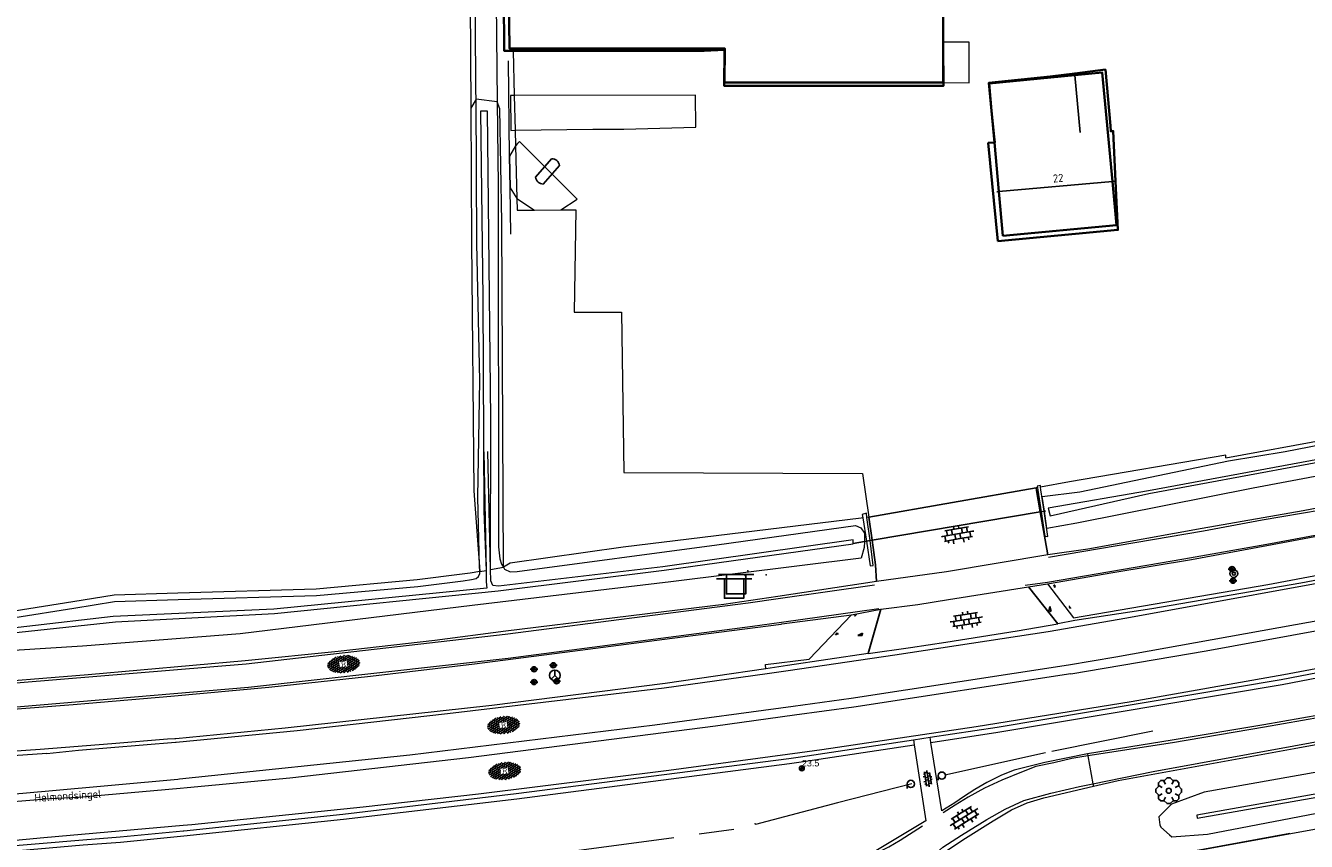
# Model space of a CAD drawing. Header units: metres. Extents: x 181682 to 183922, y 386244 to 387136.
# Tile 10 of 62: x 182096 to 182195, y 386404 to 386467. Entities that reach past the tile are written whole.
import ezdxf
from ezdxf.enums import TextEntityAlignment as Align

# ---------------------------------------------------------------- set-up
doc = ezdxf.new("R2010")
doc.units = ezdxf.units.M
doc.linetypes.add('IE-TERREINAFSCHEIDING', pattern=[10, 8, -2])
for name, color, linetype, lineweight in [('B-WE-GR-BOOM-S', 251, 'Continuous', 25), ('B-WE-GW-WATERGANG_INSTEEK-G', 251, 'Continuous', 18), ('B-WE-GW-WATERGANG_SLOOT_BODEM-G', 251, 'Continuous', 18), ('B-WE-IE-MEUBILAIR_WEGMEUBILAIR_TANK-GV', 251, 'Continuous', 18), ('B-WE-IE-MEUBILAIR_WEGMEUBILAIR_TANK-SV', 251, 'Continuous', 25), ('B-WE-IE-TERREINAFSCHEIDING-G', 251, 'IE-TERREINAFSCHEIDING', 18), ('B-WE-IE-TERREINAFSCHEIDING_KUNSTMATIG_HEKWERK-G', 251, 'IE-TERREINAFSCHEIDING-KUNSTMATIG', 18), ('B-WE-IE-TERREINAFSCHEIDING_KUNSTMATIG_MUUR-GV', 251, 'IE-TERREINAFSCHEIDING-KUNSTMATIG-DICHT', 18), ('B-WE-KG-KADASTRAAL_NOK-G', 251, 'Continuous', 25), ('B-WE-KL-GAS_PUT-S', 251, 'Continuous', 18), ('B-WE-KW-KUNSTWERK-GV', 251, 'Continuous', 25), ('B-WE-OG-TOPOGRAFIE_BEBOUWING-G', 251, 'Continuous', 35), ('B-WE-OG-TOPOGRAFIE_BEBOUWING-GV', 251, 'Continuous', 35), ('B-WE-OG-TOPOGRAFIE_BEBOUWING_LUIFEL-GV', 251, 'Continuous', 18), ('B-WE-OG-TOPOGRAFIE_BEBOUWING_OVERIG-GV', 251, 'Continuous', 18), ('B-WE-OG-TOPOGRAFIE_TERREIN_AGRARISCH-GV', 251, 'Continuous', 18), ('B-WE-OG-TOPOGRAFIE_WATER-GV', 251, 'Continuous', 18), ('B-WE-OG-TOPOGRAFIE_WEG_BERM-GV', 251, 'Continuous', 18), ('B-WE-OG-TOPOGRAFIE_WEG_BERM-SV', 251, 'Continuous', 25), ('B-WE-OG-TOPOGRAFIE_WEG_INRIT-GV', 251, 'Continuous', 25), ('B-WE-OG-TOPOGRAFIE_WEG_INRIT-SV', 251, 'Continuous', 25), ('B-WE-OG-TOPOGRAFIE_WEG_RIJWEG-GV', 251, 'Continuous', 18), ('B-WE-OG-TOPOGRAFIE_WEG_RIJWEG-SV', 251, 'Continuous', 25), ('B-WE-OG-TOPOGRAFIE_WEG_RIJWIELPAD-GV', 251, 'Continuous', 18), ('B-WE-OG-TOPOGRAFIE_WEG_RIJWIELPAD-SV', 251, 'Continuous', 25), ('B-WE-OG-TOPOGRAFIE_WEG_VERHARD-G', 251, 'Continuous', 18), ('B-WE-VW-BEWEGWIJZERING_DRAAGCONSTRUCTIE-S', 251, 'Continuous', 25), ('B-WE-VW-MARKERING-G', 251, 'Continuous', 18), ('B-WE-VW-VERKEERSTEKEN_BORD-S', 251, 'Continuous', 25), ('B-WE-VW-VERKEERSTEKEN_DRAAGCONSTRUCTIE-S', 251, 'Continuous', 25), ('Label_Nummeraanduidingreeks', 7, 'Continuous', 25), ('Label_puntobject', 7, 'Continuous', 25), ('Straatnaam', 7, 'Continuous', 25)]:
    doc.layers.add(name, color=color, linetype=linetype, lineweight=lineweight)
doc.layers.add('B-WE-IE-MEUBILAIR_WEGMEUBILAIR-S', color=251, linetype='Continuous')
doc.styles.add('NLCS-ISO', font='NLCS-ISO.ttf')
doc.styles.add('NLCS-ISO-M250-T18', font='NLCS-ISO.ttf', dxfattribs={"height": 0.45})
doc.styles.get("Standard").update_dxf_attribs({"font": 'arial.ttf'})
doc.linetypes.add('IE-TERREINAFSCHEIDING-KUNSTMATIG', pattern='A,4,[82,NLCS.SHX,S=0.75,R=90,X=0,Y=0],4,-2', length=10)
doc.linetypes.add('IE-TERREINAFSCHEIDING-KUNSTMATIG-DICHT', pattern='A,8,-1,[82,NLCS.SHX,S=0.75,R=90,X=0,Y=0],-1', length=10)

# ---------------------------------------------------------------- blocks, each defined once
blk = doc.blocks.new('SVW-VERKEERSTEKEN_BORD_ANWB-SO')
blk.add_line((-1.375, 0), (1.375, 0))
at = {"flags": 128}
blk.add_lwpolyline([(-0.75, 0), (-0.75, -1.5), (0.75, -1.5), (0.75, 0)], close=True, dxfattribs=at)
blk = doc.blocks.new('SIE-WEG_VERKEERSBORD_ROND-SO')
for radius in [0.3, 0.3, 0.12]:
    blk.add_circle((0, 0), radius)
blk = doc.blocks.new('SIE-WEG_WEGWIJZER-SO')
for q in [(-0.292, -0.292), (0, 0.412), (0.292, -0.292)]:
    blk.add_line((0, 0), q)
blk.add_circle((0, 0), 0.413)
blk = doc.blocks.new('SIE-WEG_PAAL_ALGEMEEN_TYPE_02-SO')
at = {"ltscale": 0.5}
h = blk.add_hatch(color=256, dxfattribs=at)
h.paths.add_polyline_path([(0, 0), (0.1875, 0, 0.4142136), (0, 0.1875)])
h.paths.add_polyline_path([(0, -0.1875), (0, 0), (-0.1875, 0, 0.4142136)])
for p, q in [((-0.1875, 0), (0.1875, 0)), ((0, -0.1875), (0, 0.1875))]:
    blk.add_line(p, q, dxfattribs=at)
blk.add_circle((0, 0), 0.1875, dxfattribs=at)
blk = doc.blocks.new('SVW-AFSLUITPAAL-SO')
at = {"linetype": 'Continuous'}
blk.add_lwpolyline([(-0.278, -0.018), (-0.278, -0.368)], dxfattribs=at)
blk.add_circle((0.002, -0.018), 0.28, dxfattribs=at)
blk = doc.blocks.new('SIE-WEG_VERKEERSBORD_PAAL-SO')
blk.add_line((-0.3, 0), (0.3, 0))
for radius in [0.2, 0.0745]:
    blk.add_circle((0, 0), radius)
blk = doc.blocks.new('SGR-BOOM_01')
at = {"layer": 'B-WE-GR-BOOM-S'}
for points in [[(0.25, 0.5, 0), (0.375, 0.75, 0), (0.125, 1, 0), (-0.125, 1, 0), (-0.375, 0.75, 0), (-0.25, 0.5, 0)], [(-0.5, 0.25, 0), (-0.75, 0.375, 0), (-1, 0.125, 0), (-1, -0.125, 0), (-0.75, -0.375, 0), (-0.5, -0.25, 0)], [(-0.33, 0.795, 0), (-0.619, 0.795, 0), (-0.795, 0.619, 0), (-0.795, 0.33, 0)], [(0.795, 0.33, 0), (0.795, 0.619, 0), (0.619, 0.795, 0), (0.33, 0.795, 0)], [(0.5, -0.25, 0), (0.75, -0.375, 0), (1, -0.125, 0), (1, 0.125, 0), (0.75, 0.375, 0), (0.5, 0.25, 0)], [(-0.795, -0.33, 0), (-0.795, -0.619, 0), (-0.619, -0.795, 0), (-0.33, -0.795, 0)], [(-0.25, -0.5, 0), (-0.375, -0.75, 0), (-0.125, -1, 0), (0.125, -1, 0), (0.375, -0.75, 0), (0.25, -0.5, 0)], [(0.33, -0.795, 0), (0.619, -0.795, 0), (0.795, -0.619, 0), (0.795, -0.33, 0)]]:
    blk.add_polyline3d(points, dxfattribs=at)
blk.add_circle((0, 0), 0.2, dxfattribs=at)
blk.add_circle((0, 0), 0.2, dxfattribs=at)
blk = doc.blocks.new('SVH-BSS_OPENGESTRAAT_KL-SO')
for p, q in [((-1.69, 0.09), (-1.59, 0.09)), ((-1.59, 0.09), (-0.02, 0.09)), ((-1.33, -0.44), (-1.33, 0.09)), ((-1.24, 0.61), (-0.02, 0.61)), ((-1.07, 0.09), (-1.07, 0.61)), ((-0.54, 0.09), (-0.54, 0.61)), ((-0.28, 0.61), (-0.28, 0.89)), ((-0.28, -0.44), (-0.28, 0.09)), ((-0.02, 0.61), (1.24, 0.61)), ((-0.02, 0.09), (1.56, 0.09)), ((0.24, 0.61), (0.24, 0.89)), ((0.24, -0.44), (0.24, 0.09)), ((0.51, 0.09), (0.51, 0.61)), ((1.03, 0.09), (1.03, 0.61)), ((1.29, -0.44), (1.29, 0.09)), ((1.56, 0.09), (1.69, 0.09)), ((-1.48, -0.44), (-0.02, -0.44)), ((-1.07, -0.7), (-1.07, -0.44)), ((-0.54, -0.85), (-0.54, -0.44)), ((-0.02, -0.44), (1.48, -0.44)), ((0.51, -0.86), (0.51, -0.44)), ((1.03, -0.71), (1.03, -0.44))]:
    blk.add_line(p, q)
blk = doc.blocks.new('SVH-GESLOTEN-SO')
at = {"linetype": 'Continuous', "lineweight": 0}
for p, q in [((-1.68, -0.04), (-0.19, 0.87)), ((-1.66, 0.12), (0.02, -0.91)), ((-1.63, -0.24), (0.18, 0.87)), ((-1.62, 0.22), (-0.67, 0.81)), ((-1.58, 0.3), (0.36, -0.89)), ((-1.52, -0.4), (-0.45, 0.26)), ((-1.45, 0.44), (-0.45, -0.17)), ((-1.37, -0.53), (-0.45, 0.03)), ((-1.28, 0.57), (-0.45, 0.06)), ((-1.08, 0.67), (-0.45, 0.29)), ((-0.84, 0.76), (-0.1, 0.3)), ((-0.58, 0.82), (0.27, 0.3)), ((-0.44, -0.88), (1.54, 0.34)), ((-0.37, 0.3), (0.5, 0.84)), ((-0.28, 0.87), (1.6, -0.28)), ((-0.12, -0.9), (1.64, 0.17)), ((0, 0.3), (0.77, 0.78)), ((0.08, 0.88), (1.67, -0.1)), ((0.37, 0.3), (1.01, 0.69)), ((0.37, 0.08), (1.22, 0.6)), ((0.37, -0.15), (1.4, 0.48)), ((0.37, 0.24), (1.48, -0.43)), ((0.37, 0.02), (1.32, -0.57)), ((0.52, 0.83), (1.65, 0.14)), ((-1.67, -0.1), (-0.39, -0.88)), ((-1.45, -0.46), (-1.04, -0.72)), ((-1.18, -0.65), (-0.45, -0.2)), ((-0.97, -0.74), (-0.24, -0.3)), ((-0.72, -0.82), (0.13, -0.3)), ((-0.23, -0.3), (0.65, -0.84)), ((0.14, -0.3), (0.91, -0.77)), ((0.27, -0.9), (1.68, -0.04)), ((0.37, -0.21), (1.13, -0.68)), ((0.8, -0.8), (1.57, -0.33))]:
    blk.add_line(p, q, dxfattribs=at)
at = {"linetype": 'Continuous', "lineweight": 0, "style": 'NLCS-ISO'}
blk.add_text('R', height=0.54, dxfattribs=at).set_placement((0, 0), align=Align.MIDDLE_CENTER)
blk = doc.blocks.new('SVH-HALFVERHARDING_01-SO')
at = {"ltscale": 0.1}
for p, q in [((-2.49, 2.67), (-2.65, 2.56)), ((-2.05, 2.36), (-2.31, 2.71)), ((-2.64, 2.56), (-2.04, 2.36)), ((2.92, 2.55), (2.85, 2.36)), ((2.85, 2.36), (3.35, 2.36)), ((3.35, 2.36), (3.27, 2.43)), ((0.45, -0.84), (1.45, -1.24)), ((1.05, -1.54), (0.45, -0.84)), ((1.45, -1.24), (1.05, -1.54))]:
    blk.add_line(p, q, dxfattribs=at)
at = {"style": 'NLCS-ISO', "flags": 1}
blk.add_attdef('FUNCTIE', text='', height=1.8, dxfattribs=at).set_placement((0.12, -3.58), align=Align.MIDDLE_CENTER)
blk = doc.blocks.new('SIE-WEG_TANK-SO')
at = {"flags": 128}
blk.add_lwpolyline([(-0.95, -0.4), (0.95, -0.4, 0.4), (0.95, 0.4), (-0.95, 0.4, 0.4)], format="xyb", close=True, dxfattribs=at)
at = {"style": 'NLCS-ISO'}
blk.add_attdef('INHOUD', text='', height=0.18, dxfattribs=at).set_placement((0, 0), align=Align.MIDDLE)

msp = doc.modelspace()

# ---------------------------------------------------------------- linework, layer by layer
at = {"layer": 'B-WE-GW-WATERGANG_INSTEEK-G'}
for points in [[(182131.038, 386425.163, 24.095), (182131.028, 386425.587, 24.094), (182130.902, 386430.915, 24.081), (182131.043, 386439.978, 24.048), (182130.808, 386450.611, 24.09), (182130.753, 386461.8, 24.214), (182130.75, 386462.478, 24.222), (182130.693, 386473.146, 24.273), (182130.624, 386480.64, 24.279)], [(182132.208, 386479.558, 24.372), (182132.395, 386461.59, 24.337), (182132.463, 386455.085, 24.324), (182132.503, 386427.079, 24.243), (182132.597, 386426.142, 24.279), (182132.723, 386425.728, 24.297), (182132.88, 386425.493, 24.303)]]:
    msp.add_polyline3d(points, dxfattribs=at)
at = {"layer": 'B-WE-GW-WATERGANG_SLOOT_BODEM-G'}
for p, q in [((182131.372, 386434.457, 23.439), (182131.534, 386425.252, 23.487)), ((182131.888, 386425.315, 23.451), (182131.674, 386434.474, 23.446))]:
    msp.add_line(p, q, dxfattribs=at)
at = {"layer": 'B-WE-IE-MEUBILAIR_WEGMEUBILAIR_TANK-GV'}
msp.add_polyline3d([(182133.361, 386457.383, 0), (182133.395, 386454.918, 0), (182133.925, 386454.09, 0), (182135.296, 386453.185, 0), (182137.342, 386453.202, 0), (182138.607, 386454.028, 0), (182134.122, 386458.495, 0), (182133.982, 386458.354, 0), (182133.851, 386458.204, 0), (182133.817, 386458.163, 0), (182133.361, 386457.383, 0)], dxfattribs=at)
at = {"layer": 'B-WE-IE-TERREINAFSCHEIDING-G'}
for points in [[(182188.892, 386433.976, 24.546), (182205.532, 386437.068, 24.495), (182226.225, 386441.215, 24.492), (182233.228, 386443.125, 24.534), (182233.227, 386443.398, 24.535)], [(182167.095, 386409.402, 25.184), (182175.387, 386411.23, 25.171), (182184.279, 386413.034, 25.124)], [(182164.541, 386408.698, 25.123), (182158.773, 386407.244, 25.122), (182152.42, 386405.543, 25.017), (182152.397, 386405.655, 25.103)], [(182203.683, 386406.627, 24.612), (182177.524, 386401.889, 24.829), (182177.129, 386401.817, 24.832)], [(182045.014, 386396.022, 24.838), (182053.816, 386396.603, 24.951), (182064.163, 386396.857, 24.9), (182075.232, 386397.549, 24.969), (182087.736, 386398.34, 24.942), (182100.484, 386399.411, 24.912), (182112.45, 386400.353, 24.856), (182125.437, 386401.83, 24.913), (182138.155, 386403.477, 24.817), (182150.736, 386405.184, 24.871)]]:
    msp.add_polyline3d(points, dxfattribs=at)
at = {"layer": 'B-WE-IE-TERREINAFSCHEIDING_KUNSTMATIG_HEKWERK-G'}
msp.add_line((182177.524, 386401.889, 24.828), (182203.683, 386406.627, 24.612), dxfattribs=at)
msp.add_polyline3d([(182133.443, 386451.319, 24.6), (182133.395, 386454.918, 24.639), (182133.361, 386457.383, 24.665), (182133.262, 386464.77, 24.745)], dxfattribs=at)
at = {"layer": 'B-WE-IE-TERREINAFSCHEIDING_KUNSTMATIG_MUUR-GV'}
for p, q in [((182174.28, 386431.674, 24.59), (182174.311, 386431.47, 24.594)), ((182174.556, 386431.514, 24.544), (182174.526, 386431.719, 24.538))]:
    msp.add_line(p, q, dxfattribs=at)
for points in [[(182174.526, 386431.719, 24.538), (182174.51, 386431.83, 24.535), (182174.262, 386431.793, 24.588), (182174.28, 386431.674, 24.59)], [(182174.311, 386431.47, 24.594), (182174.566, 386429.801, 24.625), (182174.855, 386427.91, 24.661), (182175.091, 386427.882, 24.64), (182174.802, 386429.841, 24.588), (182174.556, 386431.514, 24.544)], [(182161.066, 386429.363, 24.749), (182161.022, 386429.699, 24.745), (182160.697, 386429.582, 24.756), (182160.738, 386429.321, 24.758)], [(182160.738, 386429.321, 24.758), (182161.016, 386427.524, 24.772), (182161.31, 386425.62, 24.787), (182161.553, 386425.642, 24.787), (182161.3, 386427.572, 24.767), (182161.066, 386429.363, 24.749)]]:
    msp.add_polyline3d(points, dxfattribs=at)
at = {"layer": 'B-WE-KG-KADASTRAAL_NOK-G'}
for points in [[(182177.594, 386459.196, 29.659), (182177.19, 386463.644, 29.688), (182177.177, 386463.786, 29.689), (182177.174, 386463.819, 29.689)], [(182180.389, 386455.445, 33.27), (182180.341, 386455.441, 33.27), (182180.103, 386455.419, 33.269), (182171.293, 386454.62, 33.246), (182171.12, 386454.604, 33.246)]]:
    msp.add_polyline3d(points, dxfattribs=at)
at = {"layer": 'B-WE-KL-GAS_PUT-S'}
for p in [(182151.623, 386424.856, 24.706), (182151.832, 386425.218, 24.708), (182153.258, 386424.914, 24.7)]:
    msp.add_point(p, dxfattribs=at)
at = {"layer": 'B-WE-KW-KUNSTWERK-GV'}
msp.add_polyline3d([(182159.931, 386427.342, 23.716), (182159.985, 386427.351, 23.717), (182160.86, 386427.498, 23.726), (182161.016, 386427.524, 23.728), (182161.3, 386427.572, 23.731), (182161.455, 386427.598, 23.733), (182174.488, 386429.788, 23.88), (182174.498, 386429.79, 23.88), (182174.566, 386429.801, 23.881), (182174.802, 386429.841, 23.883), (182174.821, 386429.844, 23.883), (182174.9, 386429.857, 23.884)], dxfattribs=at)
at = {"layer": 'B-WE-OG-TOPOGRAFIE_BEBOUWING-G'}
for points in [[(182166.932, 386476.858, 27.965), (182166.981, 386465.718, 28.763), (182166.993, 386463.069, 28.953), (182166.994, 386462.822, 28.971), (182150.002, 386462.821, 29.335), (182150.007, 386465.626, 30.218), (182148.435, 386465.533, 27.691), (182133.623, 386465.535, 27.7), (182132.942, 386465.535, 27.7), (182132.89, 386473.837, 27.691)], [(182171.212, 386450.784, 29.86), (182170.47, 386458.394, 29.731), (182170.949, 386458.431, 29.737), (182170.974, 386458.433, 29.737), (182170.923, 386458.878, 28.268), (182170.727, 386460.885, 28.274), (182170.514, 386463.065, 28.28), (182175.255, 386463.548, 28.262), (182177.177, 386463.786, 28.081), (182179.546, 386464.079, 27.857), (182179.939, 386459.717, 27.851), (182179.964, 386459.299, 29.776), (182180.153, 386459.316, 29.776), (182180.341, 386455.441, 29.788), (182180.524, 386451.652, 29.8), (182171.212, 386450.784, 29.86)]]:
    msp.add_polyline3d(points, dxfattribs=at)
at = {"layer": 'B-WE-OG-TOPOGRAFIE_BEBOUWING-GV'}
for points in [[(182166.982, 386466.215, 0), (182166.998, 386476.865, 0)], [(182133.309, 386469.709, 0), (182133.352, 386465.717, 0), (182150.036, 386465.722, 0), (182150.017, 386463.071, 0), (182150.731, 386463.071, 0), (182158.07, 386463.07, 0), (182166.977, 386463.069, 0)], [(182166.977, 386463.069, 0), (182166.981, 386465.718, 0), (182166.982, 386466.215, 0)], [(182171.602, 386451.193, 0), (182180.422, 386452.027, 0), (182180.103, 386455.419, 0), (182179.309, 386463.845, 0), (182177.19, 386463.644, 0), (182170.535, 386463.011, 0), (182170.727, 386460.885, 0), (182170.949, 386458.431, 0), (182171.293, 386454.62, 0), (182171.602, 386451.193, 0)]]:
    msp.add_polyline3d(points, dxfattribs=at)
at = {"layer": 'B-WE-OG-TOPOGRAFIE_BEBOUWING_LUIFEL-GV'}
msp.add_polyline3d([(182133.786, 386459.375, 0), (182139.802, 386459.469, 0), (182142.222, 386459.467, 0), (182147.798, 386459.626, 0), (182147.766, 386462.088, 0), (182133.714, 386462.079, 0), (182133.426, 386462.079, 0), (182133.461, 386459.37, 0), (182133.786, 386459.375, 0)], dxfattribs=at)
at = {"layer": 'B-WE-OG-TOPOGRAFIE_BEBOUWING_OVERIG-GV'}
msp.add_polyline3d([(182166.977, 386463.069, 0), (182166.993, 386463.069, 0), (182168.986, 386463.066, 0), (182168.991, 386466.212, 0), (182166.982, 386466.215, 0)], dxfattribs=at)
at = {"layer": 'B-WE-OG-TOPOGRAFIE_TERREIN_AGRARISCH-GV'}
for points in [[(182129.602, 386536.229, 0), (182130.189, 386489.542, 0), (182130.278, 386473.445, 0), (182130.346, 386461.089, 0)], [(182131.038, 386425.163, 24.095), (182130.309, 386425.033, 24.054), (182129.683, 386424.951, 24.003), (182126.182, 386424.516, 23.957), (182118.363, 386423.809, 24.009), (182107.646, 386423.497, 23.951), (182102.691, 386423.346, 23.921), (182099.499, 386422.827, 23.927), (182094.948, 386422.098, 23.918), (182087.607, 386421.464, 23.93), (182081.017, 386420.694, 23.891), (182075.853, 386420.296, 23.834), (182068.302, 386419.981, 23.696), (182056.343, 386420.031, 23.612), (182039.101, 386420.079, 23.66), (182028.544, 386420.243, 23.541), (182016.87, 386420.588, 23.511), (182016.004, 386420.575, 23.526), (182015.403, 386420.626, 23.538), (182014.95, 386420.738, 23.55), (182014.849, 386420.736, 23.56)]]:
    msp.add_polyline3d(points, dxfattribs=at)
at = {"layer": 'B-WE-OG-TOPOGRAFIE_WATER-GV'}
for p, q in [((182131.038, 386425.163, 24.095), (182131.534, 386425.252, 23.487)), ((182131.888, 386425.315, 23.451), (182132.88, 386425.493, 24.303))]:
    msp.add_line(p, q, dxfattribs=at)
for points in [[(182132.88, 386425.493, 24.303), (182132.753, 386452.258, 0), (182132.61, 386461.036, 0), (182132.395, 386461.59, 0), (182130.753, 386461.8, 0), (182130.346, 386461.089, 0)], [(182130.346, 386461.089, 0), (182130.403, 386450.746, 0), (182130.578, 386431.428, 0), (182131.038, 386425.163, 24.095)], [(182131.888, 386425.315, 23.451), (182131.897, 386437.01, 0), (182131.651, 386460.863, 0), (182131.104, 386460.847, 0), (182131.284, 386446.352, 0), (182131.37, 386429.844, 0), (182131.534, 386425.252, 23.487)], [(182238.317, 386441.654, 24.64), (182231.406, 386439.964, 24.6), (182219.343, 386437.322, 24.603), (182204.886, 386434.234, 24.621), (182191.003, 386431.638, 24.63), (182177.341, 386428.921, 24.651), (182175.016, 386428.513, 24.598), (182174.821, 386429.844, 24.558), (182174.656, 386430.972, 24.525), (182177.573, 386431.353, 24.343), (182189.092, 386433.74, 24.507), (182193.477, 386434.479, 24.498), (182202.673, 386436.263, 24.498), (182213.175, 386438.26, 24.519), (182223.469, 386440.363, 24.528), (182232.975, 386442.842, 24.528), (182233.222, 386442.981, 24.528), (182233.436, 386443.274, 24.513), (182233.436, 386443.44, 24.514)], [(182233.991, 386443.552, 23.883), (182234, 386442.559, 23.878), (182233.96, 386442.01, 23.79), (182216.565, 386437.847, 23.729), (182202.439, 386435.046, 23.692), (182182.882, 386431.429, 23.566), (182175.104, 386430.087, 23.895), (182175.266, 386429.492, 23.905), (182182.929, 386431.205, 23.589), (182202.421, 386434.844, 23.694), (182216.685, 386437.62, 23.736), (182234.777, 386441.872, 23.829), (182238.104, 386442.65, 23.798)], [(182132.88, 386425.493, 24.303), (182132.967, 386425.362, 24.306), (182133.398, 386425.139, 24.312), (182133.937, 386425.175, 24.3), (182149.421, 386427.229, 24.441), (182160.185, 386428.733, 24.636), (182160.576, 386428.561, 24.669), (182160.873, 386428.134, 24.699), (182160.86, 386427.498, 24.722), (182160.85, 386427.033, 24.738), (182160.602, 386426.209, 24.809), (182145.857, 386424.358, 24.687), (182130.46, 386422.53, 24.654), (182112.469, 386420.338, 24.711), (182100.257, 386419.373, 24.735), (182089.561, 386418.719, 24.729), (182079.775, 386417.876, 24.621), (182069.655, 386417.341, 24.603), (182059.194, 386416.789, 24.6), (182048.885, 386416.516, 24.591), (182039.289, 386416.415, 24.561)], [(182039.456, 386417.635, 22.888), (182059.369, 386417.837, 23.052), (182074.254, 386418.357, 23.264), (182089.283, 386419.831, 23.282), (182102.808, 386421.276, 23.194), (182115.124, 386421.919, 23.338), (182132.463, 386423.676, 23.465), (182145.351, 386425.285, 23.686), (182159.982, 386427.307, 23.761), (182159.985, 386427.351, 23.757), (182160.005, 386427.626, 23.732), (182145.237, 386425.535, 23.696), (182132.49, 386424.026, 23.498), (182132.068, 386424.075, 23.419), (182131.908, 386424.454, 23.452), (182131.888, 386425.315, 23.451)], [(182131.534, 386425.252, 23.487), (182131.55, 386424.361, 23.492), (182131.592, 386423.886, 23.409), (182115.083, 386422.254, 23.337), (182102.632, 386421.692, 23.178), (182089.214, 386420.143, 23.275), (182074.215, 386418.824, 23.244), (182059.307, 386418.222, 23.034), (182039.447, 386418.014, 22.894), (182016.272, 386419.081, 22.841), (182013.92, 386419.308, 22.796), (182013.905, 386419.839, 22.865), (182014.073, 386420.715, 22.864)], [(182039.1, 386419.579, 23.66), (182056.341, 386419.531, 23.612), (182068.311, 386419.481, 23.696), (182075.883, 386419.797, 23.834), (182081.066, 386420.197, 23.891), (182087.658, 386420.966, 23.93), (182095.009, 386421.601, 23.918), (182099.579, 386422.333, 23.927), (182102.739, 386422.848, 23.921), (182107.661, 386422.997, 23.951), (182118.393, 386423.31, 24.009), (182126.235, 386424.019, 23.957), (182129.746, 386424.455, 24.003), (182130.401, 386424.54, 24.054), (182130.768, 386424.63, 24.075), (182130.955, 386424.785, 24.099), (182131.041, 386425.017, 24.096), (182131.038, 386425.163, 24.095)], [(182184.71, 386404.603, 24.848), (182187.461, 386404.797, 24.738), (182208.183, 386408.788, 24.76), (182223.163, 386411.687, 24.496), (182234.886, 386414.316, 24.606), (182247.674, 386417.293, 24.617), (182254.468, 386418.583, 24.65), (182264.557, 386421.562, 24.848), (182265.847, 386422.743, 24.779), (182265.947, 386423.81, 24.875), (182265.049, 386424.477, 24.958), (182263.349, 386423.936, 25.054), (182258.343, 386422.594, 24.985), (182253.502, 386421.244, 24.793), (182250.892, 386420.581, 24.727), (182233.475, 386416.845, 24.738), (182211.833, 386412.441, 24.837), (182187.218, 386408.063, 25.002), (182184.676, 386407.138, 24.925), (182183.688, 386406.153, 24.826), (182183.776, 386405.527, 24.826), (182183.837, 386405.358, 24.837), (182184.519, 386404.754, 24.87), (182184.71, 386404.603, 24.848)], [(182228.89, 386414.09, 24.072), (182248.904, 386418.339, 24.1), (182251.145, 386418.791, 24.1), (182253.391, 386419.532, 24.1), (182257.266, 386420.48, 23.967), (182262.924, 386422.329, 24.242), (182262.714, 386422.748, 24.27), (182251.737, 386419.741, 24.19), (182249.129, 386418.994, 24.102), (182228.78, 386414.319, 24.127), (182214.64, 386411.516, 23.981), (182201.64, 386408.948, 24.115), (182186.638, 386406.27, 24.144), (182186.653, 386406.039, 24.148), (182201.821, 386408.707, 24.151), (182214.646, 386411.145, 23.975), (182228.89, 386414.09, 24.072)]]:
    msp.add_polyline3d(points, dxfattribs=at)
at = {"layer": 'B-WE-OG-TOPOGRAFIE_WEG_BERM-GV'}
for p, q in [((182174.28, 386431.674, 24.59), (182174.176, 386431.655, 24.495)), ((182161.209, 386429.381, 24.613), (182161.066, 386429.363, 24.749)), ((182175.071, 386424.219, 24.809), (182177.089, 386421.566, 25.043)), ((182156.578, 386418.367, 25.018), (182159.853, 386421.803, 24.839))]:
    msp.add_line(p, q, dxfattribs=at)
for points in [[(182166.015, 386411.924, 25.367), (182171.211, 386412.706, 25.371), (182193.25, 386416.407, 25.395), (182211.206, 386419.867, 25.398), (182235.602, 386425.037, 25.428), (182254.485, 386429.568, 25.459), (182257.076, 386430.19, 25.463), (182274.305, 386434.599, 25.443), (182289.696, 386438.843, 25.454), (182303.493, 386442.992, 25.492), (182303.391, 386443.379, 25.492)], [(182177.089, 386421.566, 25.043), (182192.153, 386424.172, 25.064), (182205.701, 386426.716, 25.092), (182218.566, 386429.325, 25.076), (182228.344, 386431.484, 25.084), (182245.74, 386435.493, 25.112), (182258.515, 386438.732, 25.116), (182267.068, 386442.044, 25.092)], [(182188.892, 386433.976, 24.546), (182188.881, 386434.199, 24.507), (182176.771, 386432.127, 24.45), (182174.526, 386431.719, 24.538)], [(182160.738, 386429.321, 24.758), (182160.619, 386429.306, 24.618), (182142.172, 386427.049, 24.558), (182133.411, 386425.822, 24.471), (182132.88, 386425.493, 24.303)], [(182153.216, 386417.627, 25.074), (182153.201, 386417.958, 25.048), (182156.578, 386418.367, 25.018)], [(182020.929, 386400.244, 24.977), (182025.357, 386400.246, 24.986), (182032.385, 386400.369, 25.087), (182041.476, 386400.571, 25.105), (182055.008, 386401.013, 25.126), (182056.04, 386401.062, 25.125), (182069.659, 386401.707, 25.108), (182071.761, 386401.841, 25.107), (182082.467, 386402.523, 25.105), (182093.515, 386403.394, 25.144), (182100.296, 386403.977, 25.141), (182103.19, 386404.192, 25.179), (182108.097, 386404.669, 25.177), (182120.469, 386405.963, 25.238), (182133.915, 386407.554, 25.319), (182155.068, 386410.277, 25.36), (182155.96, 386410.411, 25.361), (182164.727, 386411.73, 25.367), (182164.728, 386411.73, 25.367)]]:
    msp.add_polyline3d(points, dxfattribs=at)
at = {"layer": 'B-WE-OG-TOPOGRAFIE_WEG_INRIT-GV'}
for p, q in [((182174.176, 386431.655, 24.495), (182161.209, 386429.381, 24.613)), ((182174.21, 386431.452, 24.601), (182174.176, 386431.655, 24.495)), ((182175.867, 386421.115, 25.05), (182173.584, 386423.985, 24.827)), ((182162.149, 386422.259, 24.84), (182161.27, 386419.17, 25.039)), ((182161.27, 386419.17, 25.039), (182161.167, 386418.805, 25.062))]:
    msp.add_line(p, q, dxfattribs=at)
for points in [[(182175.075, 386426.452, 24.754), (182174.498, 386429.79, 24.652), (182174.21, 386431.452, 24.601)], [(182161.209, 386429.381, 24.613), (182161.455, 386427.598, 24.701), (182161.72, 386425.679, 24.796), (182161.816, 386424.386, 24.801)]]:
    msp.add_polyline3d(points, dxfattribs=at)
at = {"layer": 'B-WE-OG-TOPOGRAFIE_WEG_RIJWEG-GV'}
for p, q in [((182177.171, 386421.363, 25.076), (182175.867, 386421.115, 25.05)), ((182161.167, 386418.805, 25.062), (182154.905, 386417.878, 25.072)), ((182154.905, 386417.878, 25.072), (182153.216, 386417.627, 25.074)), ((182155.901, 386410.807, 25.361), (182164.667, 386412.126, 25.367)), ((182164.667, 386412.126, 25.367), (182165.952, 386412.319, 25.367))]:
    msp.add_line(p, q, dxfattribs=at)
for points in [[(182252.675, 386436.903, 25.119), (182243.264, 386434.534, 25.111), (182227.085, 386430.818, 25.071), (182211.124, 386427.372, 25.083), (182194.702, 386424.259, 25.077), (182183.146, 386422.269, 25.073), (182177.171, 386421.363, 25.076)], [(182165.952, 386412.319, 25.367), (182171.148, 386413.101, 25.371), (182193.179, 386416.801, 25.395), (182211.127, 386420.259, 25.398), (182235.514, 386425.427, 25.428), (182254.391, 386429.957, 25.459)], [(182161.167, 386418.805, 25.062), (182164.442, 386419.284, 25.066), (182167.179, 386419.702, 25.066), (182172.718, 386420.566, 25.068), (182175.867, 386421.115, 25.05)], [(182153.216, 386417.627, 25.074), (182145.409, 386416.481, 25.076), (182131.975, 386414.78, 25.045), (182115.959, 386413.024, 24.943), (182107.492, 386412.196, 24.909)], [(182107.492, 386412.196, 24.909), (182107.391, 386412.186, 24.909), (182106.834, 386412.16, 24.897), (182102.526, 386411.799, 24.898), (182096.954, 386411.36, 24.889), (182089.172, 386410.829, 24.895), (182081.83, 386410.422, 24.88), (182074.439, 386410.056, 24.838), (182065.194, 386409.742, 24.823), (182056.761, 386409.534, 24.832), (182055.683, 386409.525, 24.829)], [(182108.089, 386405.07, 25.177), (182120.425, 386406.361, 25.238), (182133.866, 386407.951, 25.319), (182155.013, 386410.673, 25.36), (182155.901, 386410.807, 25.361)], [(182056.021, 386401.462, 25.125), (182069.637, 386402.106, 25.108), (182071.735, 386402.24, 25.107), (182082.439, 386402.922, 25.105), (182093.482, 386403.793, 25.144), (182100.264, 386404.375, 25.141), (182103.156, 386404.591, 25.179), (182108.057, 386405.067, 25.177), (182108.089, 386405.07, 25.177)]]:
    msp.add_polyline3d(points, dxfattribs=at)
at = {"layer": 'B-WE-OG-TOPOGRAFIE_WEG_RIJWIELPAD-GV'}
for p, q in [((182161.816, 386424.386, 24.801), (182154.159, 386423.232, 24.767)), ((182173.584, 386423.985, 24.827), (182175.071, 386424.219, 24.809)), ((182154.458, 386421.1, 24.826), (182159.853, 386421.803, 24.839)), ((182159.853, 386421.803, 24.839), (182162.149, 386422.259, 24.84)), ((182164.667, 386412.126, 25.367), (182164.728, 386411.73, 25.367)), ((182166.015, 386411.924, 25.367), (182165.952, 386412.319, 25.367)), ((182166.867, 386406.606, 24.991), (182166.015, 386411.924, 25.367)), ((182164.728, 386411.73, 25.367), (182165.632, 386405.831, 24.979))]:
    msp.add_line(p, q, dxfattribs=at)
for points in [[(182175.071, 386424.219, 24.809), (182180.122, 386425.08, 24.754), (182186.235, 386426.111, 24.772), (182192.076, 386427.177, 24.767), (182201.288, 386428.913, 24.781), (182208.424, 386430.317, 24.784), (182213.961, 386431.366, 24.806), (182219.867, 386432.603, 24.814), (182226.476, 386434.013, 24.805), (182233.153, 386435.425, 24.851), (182239.841, 386437.033, 24.83), (182245.579, 386438.686, 24.829), (182250.578, 386440.059, 24.826), (182251.783, 386440.464, 24.815)], [(182238.862, 386439.107, 24.767), (182226.492, 386436.192, 24.754), (182210.417, 386432.856, 24.738), (182194.876, 386429.872, 24.745), (182187.056, 386428.502, 24.711), (182178.189, 386426.891, 24.778), (182175.075, 386426.452, 24.754)], [(182255.174, 386426.801, 25.192), (182247.214, 386424.852, 25.186), (182238.589, 386422.777, 25.171), (182231.595, 386421.222, 25.168), (182224.118, 386419.62, 25.183), (182216.029, 386417.937, 25.168), (182206.129, 386415.927, 25.153), (182197.73, 386414.321, 25.174), (182191.843, 386413.295, 25.183), (182184.719, 386412.089, 25.165), (182178.165, 386411.032, 25.168)], [(182175.075, 386426.452, 24.754), (182167.232, 386425.142, 24.793), (182161.816, 386424.386, 24.801)], [(182162.149, 386422.259, 24.84), (182164.998, 386422.623, 24.82), (182167.38, 386422.995, 24.806), (182173.584, 386423.985, 24.827)], [(182178.621, 386408.526, 25.053), (182180.545, 386408.976, 25.054), (182194.193, 386411.446, 25.057), (182212.22, 386414.768, 25.087), (182230.227, 386418.627, 25.153), (182244.938, 386422.01, 25.168), (182255.716, 386424.618, 25.151)], [(182154.159, 386423.232, 24.767), (182149.956, 386422.614, 24.769), (182133.066, 386420.542, 24.714), (182127.554, 386419.825, 24.787), (182120.057, 386418.962, 24.7), (182112.866, 386418.233, 24.666), (182100.675, 386417.166, 24.616), (182091.07, 386416.39, 24.708), (182082.929, 386415.828, 24.681), (182071.937, 386415.429, 24.626), (182063.54, 386415.172, 24.554), (182055.455, 386414.944, 24.665)], [(182055.546, 386412.792, 24.662), (182056.901, 386412.811, 24.663), (182063.948, 386413.006, 24.672), (182071.308, 386413.227, 24.681), (182077.871, 386413.49, 24.699), (182083.893, 386413.803, 24.72), (182088.884, 386414.08, 24.717), (182093.832, 386414.424, 24.714), (182099.513, 386414.864, 24.732), (182107.088, 386415.509, 24.754), (182114.691, 386416.206, 24.763), (182122.569, 386417.068, 24.778), (182130.627, 386418.011, 24.781), (182138.224, 386418.989, 24.79), (182145.96, 386420, 24.82), (182154.418, 386421.094, 24.826), (182154.458, 386421.1, 24.826)], [(182178.165, 386411.032, 25.168), (182174.841, 386410.359, 25.105), (182172.477, 386409.763, 25.042), (182171.484, 386409.389, 25.018), (182170.37, 386408.821, 25.018), (182169.42, 386408.276, 25.018), (182168.537, 386407.696, 25.015), (182167.877, 386407.246, 25.009), (182166.867, 386406.606, 24.991)], [(182178.165, 386411.032, 25.168), (182178.193, 386410.876, 25.161), (182178.588, 386408.707, 25.061), (182178.621, 386408.526, 25.053)], [(182165.555, 386401.11, 24.931), (182165.68, 386401.588, 24.922), (182165.878, 386402.053, 24.919), (182166.269, 386402.706, 24.913), (182166.694, 386403.14, 24.925), (182168.488, 386404.376, 24.919), (182170.844, 386405.852, 24.967), (182172.272, 386406.684, 25.015), (182173.483, 386407.239, 25.042), (182174.768, 386407.627, 25.051), (182178.621, 386408.526, 25.053)], [(182165.632, 386405.831, 24.979), (182161.756, 386403.519, 24.892), (182161.336, 386403.339, 24.874), (182160.983, 386403.236, 24.871), (182160.416, 386403.136, 24.874), (182159.753, 386403.033, 24.879)]]:
    msp.add_polyline3d(points, dxfattribs=at)
at = {"layer": 'B-WE-OG-TOPOGRAFIE_WEG_VERHARD-G'}
msp.add_polyline3d([(182133.62, 386465.655, 24.549), (182133.623, 386465.535, 24.549), (182133.714, 386462.079, 24.545), (182133.786, 386459.375, 24.541), (182133.817, 386458.163, 24.54), (182133.925, 386454.09, 24.535), (182133.949, 386453.174, 24.534), (182135.296, 386453.185, 24.534), (182137.342, 386453.202, 24.534), (182138.485, 386453.212, 24.534), (182138.369, 386445.275, 24.555), (182142.045, 386445.285, 24.525), (182142.212, 386432.841, 24.456), (182160.72, 386432.766, 24.51), (182161.209, 386429.381, 24.613)], dxfattribs=at)
at = {"layer": 'B-WE-VW-MARKERING-G'}
for p, q in [((182159.837, 386415.358, 25.253), (182176.687, 386417.93, 25.256)), ((182176.858, 386417.243, 25.278), (182160.033, 386414.643, 25.287))]:
    msp.add_line(p, q, dxfattribs=at)
for points in [[(182175.141, 386426.284, 24.791), (182187.162, 386428.335, 24.76), (182191.7, 386429.177, 24.747), (182196.273, 386429.962, 24.769), (182211.346, 386432.915, 24.765), (182220.533, 386434.79, 24.789), (182230.765, 386437.062, 24.754), (182234.951, 386438.001, 24.821), (182240.624, 386439.361, 24.811), (182246.66, 386441.021, 24.798), (182250.037, 386442.069, 24.798), (182251.296, 386442.429, 24.807), (182252.49, 386442.77, 24.815), (182258.672, 386444.817, 24.837), (182264.324, 386446.872, 24.789), (182269.115, 386448.73, 24.774), (182273.952, 386450.65, 24.765), (182278.678, 386452.522, 24.717), (182283.076, 386454.226, 24.691)], [(182173.333, 386424.101, 24.824), (182175.056, 386424.335, 24.839), (182185.64, 386426.144, 24.81), (182192.067, 386427.279, 24.794), (182201.25, 386428.996, 24.8), (182213.952, 386431.502, 24.821), (182226.474, 386434.13, 24.835), (182231.188, 386435.168, 24.782), (182233.151, 386435.589, 24.858), (182239.785, 386437.19, 24.844), (182250.523, 386440.215, 24.804), (182251.749, 386440.603, 24.811), (182254.514, 386441.478, 24.828), (182260.434, 386443.429, 24.837), (182265.032, 386445.12, 24.818), (182269.828, 386447.011, 24.806), (182274.658, 386448.965, 24.787), (182279.333, 386450.869, 24.784), (182283.782, 386452.45, 24.732)], [(182176.687, 386417.93, 25.256), (182180.368, 386418.546, 25.232), (182199.163, 386421.933, 25.276), (182217.959, 386425.692, 25.253), (182235.573, 386429.545, 25.291), (182253.426, 386433.846, 25.274), (182255.198, 386434.273, 25.272), (182256.467, 386434.613, 25.272), (182277.791, 386440.327, 25.271), (182296.172, 386445.638, 25.27)], [(182176.858, 386417.243, 25.278), (182187.372, 386419.013, 25.277), (182202.758, 386421.848, 25.304), (182222.416, 386425.908, 25.299), (182240.784, 386429.968, 25.306), (182253.598, 386433.153, 25.296), (182258.842, 386434.457, 25.292), (182280.463, 386440.319, 25.313), (182300.789, 386446.259, 25.349)], [(182097.249, 386404.554, 25.163), (182108.054, 386405.493, 25.171), (182108.715, 386405.55, 25.171), (182121.996, 386406.919, 25.228), (182130.941, 386407.92, 25.33), (182145.697, 386409.77, 25.385), (182155.853, 386411.149, 25.385), (182157.555, 386411.38, 25.385), (182169.533, 386413.149, 25.385), (182181.546, 386415.101, 25.394), (182193.372, 386417.172, 25.435), (182205.104, 386419.393, 25.451), (182219.886, 386422.453, 25.402), (182228.727, 386424.314, 25.435), (182240.468, 386426.946, 25.484), (182252.167, 386429.771, 25.484), (182254.299, 386430.328, 25.48), (182260.992, 386432.078, 25.468), (182269.573, 386434.379, 25.484), (182281.203, 386437.57, 25.517), (182289.955, 386440.087, 25.493)], [(182097.488, 386411.065, 24.907), (182099.931, 386411.318, 24.9), (182107.445, 386411.936, 24.907), (182107.513, 386411.943, 24.907), (182116.883, 386412.84, 24.942), (182128.538, 386414.164, 25.007), (182145.336, 386416.14, 25.085), (182153.335, 386417.25, 25.091), (182154.964, 386417.49, 25.096), (182163.214, 386418.705, 25.12), (182175.106, 386420.53, 25.077), (182181.223, 386421.58, 25.101), (182201.076, 386425.186, 25.103), (182213.999, 386427.704, 25.129), (182221.855, 386429.477, 25.132), (182238.575, 386433.131, 25.113), (182247.368, 386435.242, 25.129), (182252.73, 386436.652, 25.119), (182255.753, 386437.404, 25.121), (182258.54, 386438.097, 25.122)], [(182031.576, 386414.735, 24.57), (182051.664, 386414.734, 24.614), (182055.46, 386414.824, 24.621), (182071.954, 386415.217, 24.651), (182082.891, 386415.729, 24.66), (182092.558, 386416.33, 24.679), (182112.942, 386418.016, 24.712), (182133.017, 386420.314, 24.75), (182151.863, 386422.738, 24.787), (182154.182, 386423.069, 24.79), (182161.646, 386424.133, 24.8)], [(182031.583, 386412.872, 24.617), (182051.712, 386412.883, 24.643), (182055.538, 386412.978, 24.649), (182072.176, 386413.392, 24.676), (182092.685, 386414.461, 24.709), (182113.111, 386416.202, 24.743), (182133.244, 386418.44, 24.772), (182152.183, 386420.93, 24.813), (182154.437, 386421.248, 24.819), (182161.979, 386422.313, 24.841)], [(182097.638, 386408.153, 25.005), (182107.642, 386409.073, 25.029), (182107.753, 386409.085, 25.03), (182125.617, 386410.945, 25.114), (182144.616, 386413.276, 25.2), (182155.353, 386414.717, 25.185), (182159.837, 386415.358, 25.253)], [(182166.71, 386397.488, 24.904), (182166.701, 386397.509, 24.904), (182166.214, 386398.631, 24.914), (182165.249, 386401.276, 24.923), (182165.254, 386401.308, 24.924), (182165.372, 386401.997, 24.938), (182165.634, 386402.386, 24.919), (182165.855, 386402.79, 24.932), (182166.213, 386403.161, 24.93), (182166.939, 386403.806, 24.958), (182168.393, 386404.728, 24.976), (182170.349, 386405.934, 24.982), (182171.791, 386406.746, 25.003), (182173.232, 386407.407, 25.056), (182175.316, 386407.997, 25.055), (182177.535, 386408.492, 25.058), (182178.588, 386408.707, 25.058), (182183.255, 386409.659, 25.06), (182194.157, 386411.643, 25.057), (182212.181, 386414.964, 25.087)], [(182160.033, 386414.643, 25.287), (182155.447, 386414.044, 25.242), (182149.321, 386413.179, 25.217), (182130.177, 386410.722, 25.195), (182116.315, 386409.158, 25.099), (182108.368, 386408.396, 25.076), (182107.815, 386408.348, 25.074), (182099.925, 386407.657, 25.053), (182097.706, 386407.537, 25.057)], [(182197.766, 386414.124, 25.174), (182191.877, 386413.098, 25.183), (182184.752, 386411.892, 25.165), (182178.193, 386410.876, 25.121), (182176.935, 386410.681, 25.112), (182175.554, 386410.336, 25.086), (182174.153, 386410.045, 25.049), (182173.039, 386409.609, 25.027), (182171.512, 386408.994, 25.024), (182170.18, 386408.36, 24.997), (182168.906, 386407.662, 24.985), (182167.903, 386407.043, 24.987), (182166.973, 386406.449, 24.966)], [(182097.488, 386411.065, 24.907), (182084.765, 386410.176, 24.953), (182072.368, 386409.507, 24.924), (182059.895, 386409.154, 24.905), (182055.701, 386409.095, 24.897), (182046.77, 386408.968, 24.88)], [(182097.706, 386407.537, 25.057), (182087.701, 386406.719, 25.027), (182084.916, 386406.514, 25.026), (182079.866, 386406.142, 25.024), (182075.977, 386405.889, 25.016), (182071.465, 386405.595, 25.006), (182062.657, 386405.165, 24.991), (182058.063, 386404.96, 24.999), (182055.878, 386404.862, 25.003), (182052.299, 386404.702, 25.009), (182038.387, 386404.29, 24.991), (182038.37, 386405.07, 24.97), (182038.352, 386405.851, 24.949), (182047.888, 386405.841, 24.988), (182055.832, 386405.955, 25.002), (182058.017, 386405.986, 25.006), (182066.789, 386406.238, 25.009), (182075.933, 386406.561, 25.024), (182084.879, 386407.023, 25.039), (182097.638, 386408.153, 25.005)], [(182035.498, 386392.083, 24.662), (182050.826, 386392.533, 24.772), (182056.385, 386392.783, 24.751), (182062.103, 386393.041, 24.73), (182071.247, 386393.5, 24.747), (182088.229, 386394.508, 24.729), (182095.605, 386395.126, 24.728), (182105.933, 386396.037, 24.763), (182117.205, 386397.118, 24.776), (182130.358, 386398.606, 24.806), (182145.769, 386400.548, 24.774), (182157.026, 386402.144, 24.851), (182159.782, 386402.635, 24.912), (182160.774, 386402.92, 24.911), (182160.93, 386402.984, 24.911), (182161.832, 386403.353, 24.91), (182162.76, 386403.833, 24.915), (182163.633, 386404.335, 24.931), (182165.367, 386405.451, 24.925)], [(182040.922, 386401.443, 25.099), (182053.995, 386401.858, 25.126), (182056.001, 386401.945, 25.131), (182065.047, 386402.336, 25.156), (182075.625, 386402.895, 25.129), (182086.113, 386403.647, 25.201), (182094.499, 386404.291, 25.159), (182097.249, 386404.554, 25.163)]]:
    msp.add_polyline3d(points, dxfattribs=at)

# ---------------------------------------------------------------- block references
at = {"layer": 'B-WE-GR-BOOM-S'}
msp.add_blockref('SGR-BOOM_01', (182184.458, 386408.174, 25.126), dxfattribs=at)
at = {"layer": 'B-WE-IE-MEUBILAIR_WEGMEUBILAIR-S'}
for name, p in [('SIE-WEG_PAAL_ALGEMEEN_TYPE_02-SO', (182156.014, 386409.908, 25.222)), ('SVW-AFSLUITPAAL-SO', (182164.462, 386408.718, 25.147)), ('SVW-AFSLUITPAAL-SO', (182166.868, 386409.362, 25.126))]:
    msp.add_blockref(name, p, dxfattribs=at)
at = {"layer": 'B-WE-IE-MEUBILAIR_WEGMEUBILAIR_TANK-SV', "rotation": 48.86820403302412}
msp.add_blockref('SIE-WEG_TANK-SO', (182136.294, 386456.19, 0), dxfattribs=at)
at = {"layer": 'B-WE-OG-TOPOGRAFIE_WEG_BERM-SV', "xscale": 0.375, "yscale": 0.375}
for p, rotation in [((182175.378, 386422.773, 24.961), 307.2583726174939), ((182160.014, 386420.313, 24.934), 46.37428868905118)]:
    msp.add_blockref('SVH-HALFVERHARDING_01-SO', p, dxfattribs=dict(at, rotation=rotation))
at = {"layer": 'B-WE-OG-TOPOGRAFIE_WEG_INRIT-SV', "xscale": 0.75, "yscale": 0.75}
for p, rotation in [((182168.1, 386428.021, 24.693), 9.946716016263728), ((182168.774, 386421.395, 24.964), 8.865827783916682)]:
    msp.add_blockref('SVH-BSS_OPENGESTRAAT_KL-SO', p, dxfattribs=dict(at, rotation=rotation))
at = {"layer": 'B-WE-OG-TOPOGRAFIE_WEG_RIJWEG-SV'}
for p, xscale, yscale, rotation in [((182132.889, 386413.287, 25.077), 0.75, 0.75, 7.216334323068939), ((182132.98, 386409.731, 25.213), 0.7500000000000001, 0.7500000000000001, 7.315425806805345)]:
    msp.add_blockref('SVH-GESLOTEN-SO', p, dxfattribs=dict(at, xscale=xscale, yscale=yscale, rotation=rotation))
at = {"layer": 'B-WE-OG-TOPOGRAFIE_WEG_RIJWIELPAD-SV'}
for name, p, xscale, yscale, rotation in [('SVH-GESLOTEN-SO', (182120.488, 386418.012, 24.719), 0.7499999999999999, 0.7499999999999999, 6.566569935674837), ('SVH-BSS_OPENGESTRAAT_KL-SO', (182165.767, 386409.103, 25.24), 0.3749999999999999, 0.3749999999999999, 278.712585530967), ('SVH-BSS_OPENGESTRAAT_KL-SO', (182168.617, 386406.071, 24.97), 0.75, 0.75, 32.06654994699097)]:
    msp.add_blockref(name, p, dxfattribs=dict(at, xscale=xscale, yscale=yscale, rotation=rotation))
at = {"layer": 'B-WE-VW-BEWEGWIJZERING_DRAAGCONSTRUCTIE-S'}
msp.add_blockref('SIE-WEG_WEGWIJZER-SO', (182136.863, 386417.115, 24.957), dxfattribs=at)
at = {"layer": 'B-WE-VW-VERKEERSTEKEN_BORD-S'}
for name, p in [('SVW-VERKEERSTEKEN_BORD_ANWB-SO', (182150.917, 386424.936, 24.814)), ('SIE-WEG_VERKEERSBORD_ROND-SO', (182189.506, 386425.008, 24.993)), ('SVW-VERKEERSTEKEN_BORD_ANWB-SO', (182150.765, 386424.59, 24.704))]:
    msp.add_blockref(name, p, dxfattribs=at)
at = {"layer": 'B-WE-VW-VERKEERSTEKEN_DRAAGCONSTRUCTIE-S'}
for p in [(182189.365, 386425.353, 25), (182189.446, 386424.453, 25), (182135.259, 386417.591, 25.043), (182136.748, 386417.9, 24.978), (182135.258, 386416.599, 25.041), (182137.006, 386416.661, 25.193)]:
    msp.add_blockref('SIE-WEG_VERKEERSBORD_PAAL-SO', p, dxfattribs=at)

# ---------------------------------------------------------------- texts
at = {"layer": 'Label_Nummeraanduidingreeks', "style": 'NLCS-ISO-M250-T18'}
msp.add_text('22', height=0.625, rotation=5.4, dxfattribs=at).set_placement((182175.889, 386455.666, 0), align=Align.MIDDLE)
at = {"layer": 'Label_puntobject'}
msp.add_text('23.5', height=0.5, rotation=360, dxfattribs=at).set_placement((182156.014, 386409.908, 25.222), align=Align.BOTTOM_LEFT)
at = {"layer": 'Straatnaam', "style": 'NLCS-ISO-M250-T18'}
msp.add_text('Helmondsingel', height=0.625, rotation=3.7, dxfattribs=at).set_placement((182099.108, 386407.69, 0), align=Align.MIDDLE)

doc.saveas('drawing.dxf')
